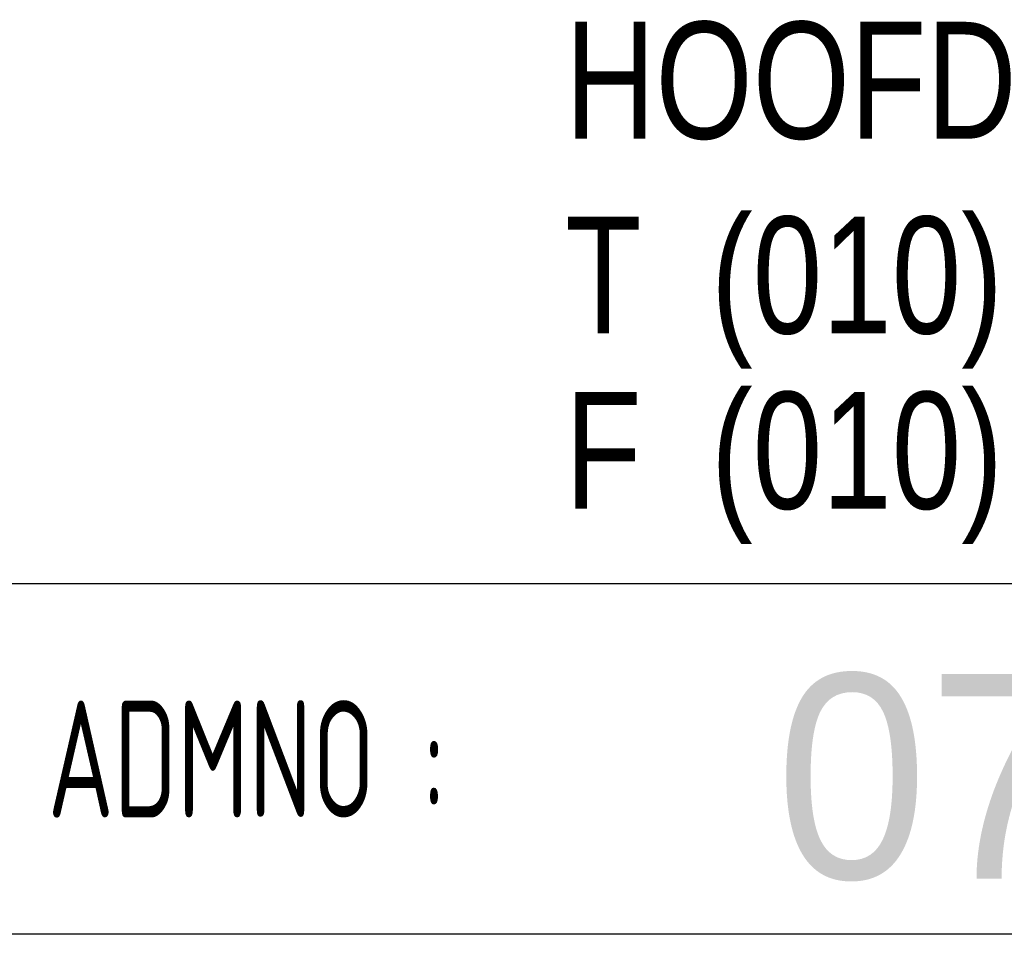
# Model space of a CAD drawing. Extents: x 1860 to 43910, y 0 to 29700.
# Tile 8 of 24: x 39741 to 40584, y 1645 to 2427. Entities that reach past the tile are written whole.
import ezdxf
from ezdxf.enums import TextEntityAlignment as Align

# ---------------------------------------------------------------- set-up
doc = ezdxf.new("R2010")
doc.units = 0
doc.header["$LTSCALE"] = 50
doc.layers.get('0').update_dxf_attribs({"color": 8})
for name, color, linetype in [('00att025', 2, 'Continuous'), ('00att035', 3, 'Continuous'), ('00att050', 4, 'Continuous'), ('BL$4----', 7, 'Continuous')]:
    doc.layers.add(name, color=color, linetype=linetype)
doc.styles.add('BURO-018', font='BUROFONT.shx', dxfattribs={"height": 180})
doc.styles.add('BURO-025', font='BUROFONT.shx', dxfattribs={"height": 250})
doc.styles.add('BURO-050', font='BUROFONT.shx', dxfattribs={"height": 500})
doc.styles.add('STYLE2', font='isocp2.shx', dxfattribs={"width": 0.7})

# ---------------------------------------------------------------- blocks, each defined once
blk = doc.blocks.new('STEMPEL GEERDIJK-NIEUW')
at = {"color": 5, "ltscale": 0.5}
blk.add_line((-209.9, 38.9), (-9.9, 38.9), dxfattribs=at)
at = {"ltscale": 0.5}
blk.add_line((-9.9, 32.9), (-84.9, 32.9), dxfattribs=at)
at = {"color": 1, "ltscale": 0.5, "style": 'BURO-025', "width": 0.8}
for s, p in [('HOOFDWEG 88', (-74.048, 46.514)), ('T  (010) ', (-74.048, 43.181)), ('F  (010) ', (-74.048, 40.181))]:
    blk.add_text(s, height=2, dxfattribs=at).set_placement(p)
at = {"ltscale": 0.5, "style": 'STYLE2', "width": 0.7}
blk.add_text('ADMNO :', height=2, dxfattribs=at).set_placement((-82.9, 34.9))
at = {"color": 1, "ltscale": 0.5, "style": 'BURO-018'}
for tag, p in [('DIVERSEN', (-68.9, 28.9)), ('AANTALBLAD', (-22.9, 28.9))]:
    blk.add_attdef(tag, p, '', height=2, dxfattribs=at)
at = {"layer": '00att025', "color": 1, "linetype": 'Continuous', "style": 'BURO-018'}
for tag, p in [('WZ_GOEDC', (-230.84, 55.442)), ('WZ_GOEDA', (-218.863, 55.442)), ('WZ_GOEDB', (-225.315, 55.031)), ('WZ_INITSC', (-230.84, 40.332)), ('WZ_INITSB', (-224.737, 40.332)), ('WZ_INITSA', (-218.863, 40.332)), ('WZ_DATUMC', (-230.84, 17.774)), ('WZ_DATUMB', (-224.737, 17.774)), ('WZ_DATUMA', (-218.863, 17.774)), ('WZ_CODEC', (-230.84, 10.751)), ('WZ_CODEB', (-224.737, 10.751)), ('WZ_CODEA', (-218.863, 10.751))]:
    blk.add_attdef(tag, text='', height=1.8, rotation=90, dxfattribs=at).set_placement(p, align=Align.MIDDLE_LEFT)
at = {"layer": '00att025', "color": 1, "linetype": 'Continuous'}
for tag, p, height, style in [('TKSCHAAL', (-194.804, 59.901), 2, 'BURO-018'), ('PRDATUM', (-199.225, 49.917), 1.8, 'BURO-018'), ('PRPRLEID', (-179.438, 45.409), 1.8, 'BURO-018'), ('PROPDRGVR1', (-191.434, 32.851), 2.2, 'BURO-025'), ('TK1OMSCHR', (-191.287, 27.025), 2.2, 'BURO-025'), ('TK2OMSCHR', (-191.169, 20.919), 2.2, 'BURO-025'), ('TKFILE', (-63.112, 11.291), 2, 'BURO-018')]:
    blk.add_attdef(tag, p, '', height=height, dxfattribs=dict(at, style=style))
at = {"layer": '00att025', "color": 2, "linetype": 'Continuous'}
for tag, p, height, style in [('PRVRIJ5', (-150.129, 51.989), 2.5, 'BURO-025'), ('PRVRIJ6', (-150.142, 46.083), 2.5, 'BURO-025'), ('PRNUMMER', (-70.447, 33.854), 3.5, 'BURO-050'), ('TKFORMAAT', (-82.528, 17.509), 4, 'BURO-025')]:
    blk.add_attdef(tag, p, '', height=height, dxfattribs=dict(at, style=style))
at = {"layer": '00att025', "color": 1, "linetype": 'Continuous', "style": 'BURO-018'}
blk.add_attdef('TKINIT', text='', height=1.8, dxfattribs=at).set_placement((-179.711, 50.878), align=Align.MIDDLE_LEFT)
at = {"layer": '00att025', "color": 3, "linetype": 'Continuous', "ltscale": 25, "style": 'BURO-025'}
blk.add_attdef('TKFASE', text='', height=4, dxfattribs=at).set_placement((-71.405, 19.481), align=Align.MIDDLE_LEFT)
at = {"layer": '00att035', "color": 2, "linetype": 'Continuous', "style": 'BURO-025'}
blk.add_attdef('PROMSCHR', (-149.998, 57.146), '', height=2.5, dxfattribs=at)
at = {"layer": '00att050', "color": 2, "linetype": 'Continuous', "style": 'BURO-025'}
blk.add_attdef('TKTEKNR', text='', height=4, dxfattribs=at).set_placement((-19.639, 19.603), align=Align.MIDDLE_LEFT)

msp = doc.modelspace()

# ---------------------------------------------------------------- block references
at = {"layer": 'BL$4----'}
ref = msp.add_blockref('STEMPEL GEERDIJK-NIEUW', (43910.23, 0), dxfattribs=dict(at, xscale=50, yscale=50))
ref.add_attrib('PRNUMMER', '07.179', (40387.87, 1692.69), dxfattribs={"layer": '00att025', "color": 2, "linetype": 'Continuous', "height": 175, "style": 'BURO-050'})

doc.saveas('drawing.dxf')
